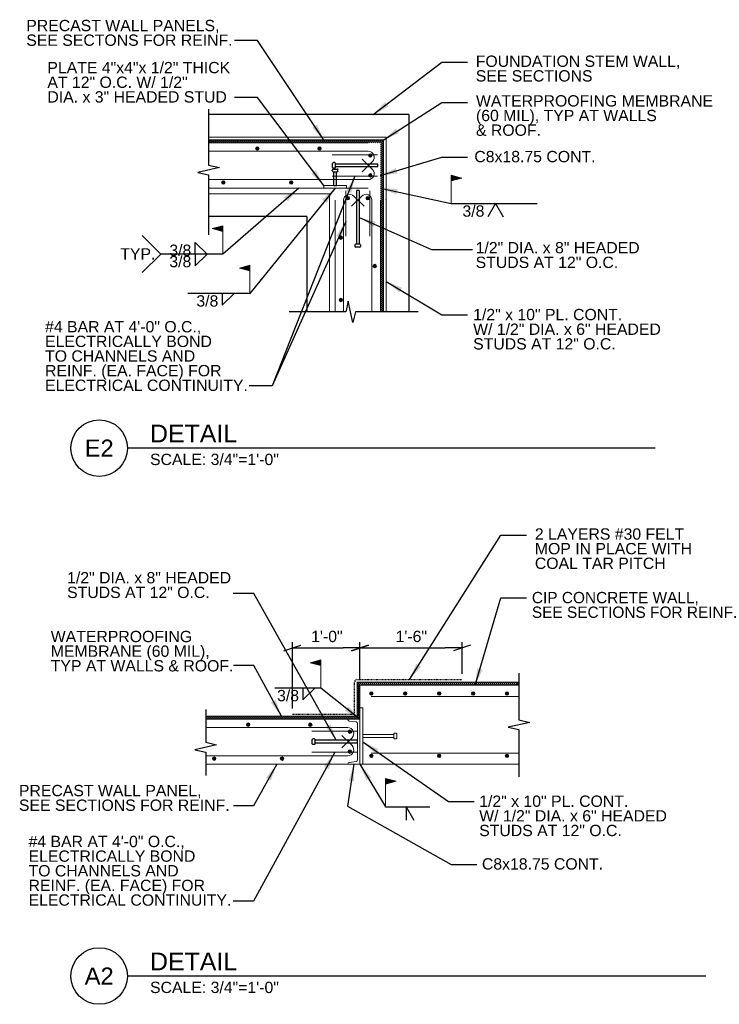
# Model space of a CAD drawing. Header units: inches. Extents: x 7236 to 7691, y 15015 to 15317.
# Tile 1 of 5: x 7236 to 7360, y 15015 to 15190. Entities that reach past the tile are written whole.
import ezdxf
from ezdxf.enums import TextEntityAlignment as Align

# ---------------------------------------------------------------- set-up
doc = ezdxf.new("R2010")
doc.units = ezdxf.units.IN
doc.header["$LTSCALE"] = 0.01
doc.header["$MEASUREMENT"] = 0
doc.linetypes.add('DGN Style 2', pattern=[6.052555, 3.631533, -2.421022])
for name, color, linetype, lineweight in [('G-ANNO-DIM', 1, 'Continuous', 0), ('G-ANNO-TEXT', 7, 'Continuous', 30), ('Level 1', 7, 'Continuous', 0), ('S-FNDN-PEDS', 7, 'Continuous', 30), ('S-FSTN-MISC', 7, 'Continuous', 13), ('S-REIN-RBAR', 7, 'Continuous', 13), ('S-WALL-LOAD', 7, 'Continuous', 13), ('WC-REINF', 7, 'Continuous', 0)]:
    doc.layers.add(name, color=color, linetype=linetype, lineweight=lineweight)
doc.styles.add("3 4 1'-0", font='arial.ttf', dxfattribs={"height": 2})
doc.styles.add('Style-Arial', font='arial.ttf')
doc.dimstyles.new("3 4 1'-0", dxfattribs={"dimtxt": 2, "dimasz": 3, "dimexe": 1, "dimexo": 1, "dimgap": 1, "dimtad": 1, "dimdec": 0, "dimzin": 11, "dimdsep": 46, "dimlunit": 3, "dimtxsty": "3 4 1'-0", "dimsah": 1, "dimcen": 0, "dimadec": 4, "dimazin": 3, "dimtfac": 1, "dimtdec": 0, "dimtofl": 0, "dimtmove": 0, "dimatfit": 3, "dimfxl": 1, "dimtolj": 1, "dimtzin": 0, "dimarcsym": 0})

# ---------------------------------------------------------------- blocks, each defined once
blk = doc.blocks.new('REINFDOT')
at = {"layer": 'WC-REINF'}
for radius in [0.00313, 0.00187, 0.000625]:
    blk.add_circle((0, 0), radius, dxfattribs=at)
blk = doc.blocks.new('REINF. DOT_1')
at = {"layer": 'S-REIN-RBAR', "extrusion": (0, 0, -1), "xscale": 100, "yscale": -100, "zscale": 100, "rotation": 90}
blk.add_blockref('REINFDOT', (-36.533405, 24.589429), dxfattribs=at)
blk = doc.blocks.new('REINFDOT1')
for radius in [0.00313, 0.00187, 0.000625]:
    blk.add_circle((0, 0), radius)
blk = doc.blocks.new('REINF. DOT')
at = {"layer": 'S-REIN-RBAR', "xscale": 100, "yscale": 100, "zscale": 100, "rotation": 90.00000000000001}
blk.add_blockref('REINFDOT1', (36.53, 24.59), dxfattribs=at)
blk = doc.blocks.new('*U324')
at = {"layer": 'S-FSTN-MISC'}
for p, q in [((-0.250007, 2.999984), (-0.250007, -2.500016)), ((-0.500007, -2.625016), (-0.500007, -2.875016)), ((-0.375007, -2.500016), (0.374993, -2.500016)), ((-0.375007, -3.000016), (0.374993, -3.000016)), ((0.499993, -2.625016), (0.499993, -2.875016))]:
    blk.add_line(p, q, dxfattribs=at)
at = {"layer": 'S-FSTN-MISC', "flags": 128}
blk.add_lwpolyline([(-0.250007, 2.999984), (0.249993, 2.999984), (0.249993, -2.500016)], dxfattribs=at)
at = {"layer": 'S-FSTN-MISC', "extrusion": (0, 0, -1)}
for centre, start, end in [((0.375007, -2.625016), 0, 90), ((0.375007, -2.875016), 270, 0), ((-0.374993, -2.625016), 90, 180), ((-0.374993, -2.875016), 180, 270)]:
    blk.add_arc(centre, 0.125, start, end, dxfattribs=at)
blk = doc.blocks.new('_Oblique_0.3')
at = {"color": 0, "linetype": 'ByBlock', "lineweight": -2}
for p, q in [((0, 0), (-1, 0)), ((0.5, 0.166667), (-0.5, -0.166667))]:
    blk.add_line(p, q, dxfattribs=at)
blk = doc.blocks.new('*D361')
at = {"layer": 'G-ANNO-DIM', "color": 0, "lineweight": -2, "transparency": 16777216}
for p, q in [((7284.38, 15067.76), (7284.38, 15079.49)), ((7296.32, 15072.91), (7296.32, 15079.49)), ((7287.38, 15078.49), (7293.32, 15078.49))]:
    blk.add_line(p, q, dxfattribs=at)
at = {"layer": 'G-ANNO-DIM', "color": 0, "lineweight": -2, "transparency": 16777216, "xscale": 3, "yscale": 3, "zscale": 3, "rotation": 180}
blk.add_blockref('_Oblique_0.3', (7284.38, 15078.49), dxfattribs=at)
at = {"layer": 'G-ANNO-DIM', "color": 0, "lineweight": -2, "transparency": 16777216, "xscale": 3, "yscale": 3, "zscale": 3}
blk.add_blockref('_Oblique_0.3', (7296.32, 15078.49), dxfattribs=at)
at = {"layer": 'G-ANNO-DIM', "color": 7, "transparency": 16777216, "insert": (7290.47, 15080.51), "char_height": 2, "attachment_point": 5, "style": "3 4 1'-0"}
blk.add_mtext('\\A1;1\'-0"', dxfattribs=at)
blk = doc.blocks.new('*U341')
at = {"layer": 'Level 1'}
for p, q in [((0.390524, 3.484009), (-0.820476, 3.656009)), ((0.641524, -3.186991), (0.641524, 3.188009)), ((-0.820476, -3.654991), (0.390524, -3.482991))]:
    blk.add_line(p, q, dxfattribs=at)
at = {"layer": 'Level 1', "flags": 128}
blk.add_lwpolyline([(-1.078476, 3.953009), (-1.078476, 4.000009), (1.078524, 4.000009), (1.078524, -3.999991), (-1.078476, -3.999991), (-1.078476, -3.951991)], dxfattribs=at)
at = {"layer": 'Level 1', "extrusion": (0, 0, -1)}
for centre, start, end in [((0.778532, 3.953093), 278.089236, 0), ((0.778532, -3.952166), 0, 81.910764)]:
    blk.add_arc(centre, 0.3, start, end, dxfattribs=at)
at = {"layer": 'Level 1'}
for centre, start, end in [((0.341468, 3.187963), 0, 80.551664), ((0.341468, -3.187037), 279.448336, 0)]:
    blk.add_arc(centre, 0.3, start, end, dxfattribs=at)
blk = doc.blocks.new('*D365')
at = {"layer": 'G-ANNO-DIM', "color": 0, "lineweight": -2, "transparency": 16777216}
for p, q in [((7296.32, 15072.91), (7296.32, 15079.49)), ((7314.38, 15073.9), (7314.38, 15079.49)), ((7299.32, 15078.49), (7311.38, 15078.49))]:
    blk.add_line(p, q, dxfattribs=at)
at = {"layer": 'G-ANNO-DIM', "color": 0, "lineweight": -2, "transparency": 16777216, "xscale": 3, "yscale": 3, "zscale": 3, "rotation": 180}
blk.add_blockref('_Oblique_0.3', (7296.32, 15078.49), dxfattribs=at)
at = {"layer": 'G-ANNO-DIM', "color": 0, "lineweight": -2, "transparency": 16777216, "xscale": 3, "yscale": 3, "zscale": 3}
blk.add_blockref('_Oblique_0.3', (7314.38, 15078.49), dxfattribs=at)
at = {"layer": 'G-ANNO-DIM', "color": 7, "transparency": 16777216, "insert": (7305.39, 15080.51), "char_height": 2, "attachment_point": 5, "style": "3 4 1'-0"}
blk.add_mtext('\\A1;1\'-6"', dxfattribs=at)
blk = doc.blocks.new('field7')
at = {"layer": 'Level 1'}
for p, q in [((0, 0), (0, 5)), ((1.87, 4.5), (0, 5)), ((1.87, 4.5), (0, 4))]:
    blk.add_line(p, q, dxfattribs=at)
at = {"layer": 'Level 1', "extrusion": (0, 0, -1), "flags": 128}
for points in [[(-0.04, 4.95), (-1.72, 4.5), (-0.04, 4.05), (-0.04, 4.95)], [(-0.08, 4.9), (-1.56, 4.5), (-0.08, 4.1), (-0.08, 4.9)], [(-0.16, 4.79), (-1.25, 4.5), (-0.16, 4.21), (-0.16, 4.79)], [(-0.2, 4.74), (-1.1, 4.5), (-0.2, 4.26), (-0.2, 4.74)], [(-0.24, 4.69), (-0.95, 4.5), (-0.24, 4.31), (-0.24, 4.69)], [(-0.28, 4.36), (-0.28, 4.64), (-0.79, 4.5), (-0.28, 4.36)], [(-0.32, 4.41), (-0.32, 4.58), (-0.64, 4.5), (-0.32, 4.41)], [(-0.36, 4.47), (-0.36, 4.53), (-0.48, 4.5), (-0.36, 4.47)]]:
    blk.add_lwpolyline(points, dxfattribs=at)
at = {"layer": 'Level 1', "extrusion": (1.9959e-15, 0, -1), "flags": 128}
blk.add_lwpolyline([(-0.12, 4.84), (-1.41, 4.5), (-0.12, 4.15), (-0.12, 4.84)], dxfattribs=at)

msp = doc.modelspace()

# ---------------------------------------------------------------- hatches: boundary and pattern name
at = {"layer": 'G-ANNO-TEXT'}
h = msp.add_hatch(dxfattribs=at)
h.set_pattern_fill('USER', color=256, scale=0.25, angle=45, style=0, pattern_type=0)
h.set_pattern_definition([(45, (7291.1945, 15167.113), (-0.1767767, 0.1767767), [])])
h.paths.add_polyline_path([(7300.43, 15168.29), (7269.56, 15168.29), (7269.56, 15167.79), (7297.77, 15167.79), (7299.93, 15167.79), (7299.93, 15159.79), (7299.93, 15157.63), (7299.93, 15156.79), (7300.43, 15156.79)])
h = msp.add_hatch(dxfattribs=at)
h.set_pattern_fill('USER', color=256, scale=0.25, angle=45, style=0, pattern_type=0)
h.set_pattern_definition([(45, (7301.9325, 15149.68946), (-0.1767767, 0.1767767), [])])
h.paths.add_polyline_path([(7299.94, 15137.92), (7300.43, 15137.92), (7300.43, 15156.79), (7299.93, 15156.79), (7299.93, 15137.92)])
h = msp.add_hatch(dxfattribs=at)
h.set_pattern_fill('USER', color=256, scale=0.25, angle=45, style=0, pattern_type=0)
h.set_pattern_definition([(45, (7293.70022, 15068.73428), (-0.1767767, 0.1767767), [])])
h.paths.add_polyline_path([(7269.05, 15066.22), (7269.05, 15065.91), (7294.16, 15065.91), (7296.32, 15065.91), (7296.32, 15067.91), (7296.32, 15070.41), (7296.32, 15071.91), (7324.43, 15071.91), (7324.43, 15072.41), (7295.82, 15072.41), (7295.82, 15066.41), (7269.05, 15066.41)])

# ---------------------------------------------------------------- linework, layer by layer
for p, q in [((7300.43, 15168.29, 3.52), (7269.56, 15168.29, 3.52)), ((7300.43, 15168.29, 3.52), (7300.43, 15137.92, 3.52)), ((7291.43, 15162.82, 3.52), (7291.43, 15163.02, 3.52)), ((7291.49, 15163.41, 3.52), (7291.49, 15164.16, 3.52)), ((7291.56, 15163.14, 3.52), (7292.31, 15163.14, 3.52)), ((7291.56, 15162.69, 3.52), (7292.31, 15162.69, 3.52)), ((7291.87, 15164.29, 3.52), (7291.62, 15164.29, 3.52)), ((7291.87, 15163.29, 3.52), (7291.62, 15163.29, 3.52)), ((7291.68, 15160.23, 3.52), (7291.68, 15162.69, 3.52)), ((7291.99, 15163.41, 3.52), (7291.99, 15164.16, 3.52)), ((7299.49, 15163.54, 3.52), (7291.99, 15163.54, 3.52)), ((7292.43, 15162.82, 3.52), (7292.43, 15163.02, 3.52)), ((7296.18, 15159.35, 3.52), (7296.18, 15149.85, 3.52)), ((7320.29, 15157.08, 0), (7318.93, 15154.72, 0)), ((7320.29, 15157.08, 0), (7321.65, 15154.72, 0)), ((7261.11, 15148.12, -7.04), (7257.83, 15151.4, -7.04)), ((7267.18, 15148.12, 0), (7267.18, 15150.18, 0)), ((7267.18, 15150.18, 0), (7269.29, 15148.11, 0)), ((7295.43, 15149.73, 3.52), (7295.43, 15149.48, 3.52)), ((7296.31, 15149.85, 3.52), (7295.56, 15149.85, 3.52)), ((7296.31, 15149.35, 3.52), (7295.56, 15149.35, 3.52)), ((7296.43, 15149.73, 3.52), (7296.43, 15149.48, 3.52)), ((7261.11, 15148.12, -7.04), (7257.83, 15144.84, -7.04)), ((7267.18, 15148.12, 0), (7267.18, 15146.05, 0)), ((7267.18, 15146.05, 0), (7269.29, 15148.12, 0)), ((7271.96, 15139.1, 0), (7274.07, 15141.17, 0)), ((7271.96, 15141.16, 0), (7271.96, 15139.1, 0)), ((7348.49, 15113.82), (7255.2, 15113.82)), ((7286.23, 15069.31, 0), (7288.34, 15071.38, 0)), ((7286.23, 15071.38, 0), (7286.23, 15069.31, 0)), ((7287.88, 15061.54, 3.52), (7287.88, 15062.29, 3.52)), ((7288.26, 15062.41, 3.52), (7288.01, 15062.41, 3.52)), ((7288.38, 15061.54, 3.52), (7288.38, 15062.29, 3.52)), ((7288.26, 15061.41, 3.52), (7288.01, 15061.41, 3.52)), ((7295.88, 15061.66, 3.52), (7288.38, 15061.66, 3.52)), ((7304.47, 15050.42, 0), (7304.47, 15048.06, 0)), ((7304.47, 15050.42, 0), (7305.83, 15048.06, 0)), ((7357.46, 15020.48), (7255.2, 15020.48))]:
    msp.add_line(p, q, dxfattribs=at)
at = {"layer": 'G-ANNO-TEXT', "linetype": 'DGN Style 2'}
for p, q in [((7295.38, 15067.16, 0), (7295.38, 15072.51, 0)), ((7295.78, 15072.9, 0), (7314.38, 15072.9, 0)), ((7284.38, 15066.76, 0), (7294.99, 15066.76, 0))]:
    msp.add_line(p, q, dxfattribs=at)
at = {"layer": 'G-ANNO-TEXT', "flags": 128}
for points, elevation in [([(7269.56, 15173.75), (7269.56, 15168.29), (7269.56, 15163.87), (7271.46, 15163.44), (7267.66, 15162.57), (7269.56, 15162.14), (7269.56, 15151.52)], 0), ([(7291.68, 15160.23), (7292.18, 15160.23), (7292.18, 15162.69)], 3.52), ([(7299.49, 15163.54), (7299.49, 15164.04), (7291.99, 15164.04)], 3.52), ([(7296.18, 15159.35), (7295.68, 15159.35), (7295.68, 15149.85)], 3.52), ([(7306.62, 15137.92), (7299.94, 15137.92), (7295.52, 15137.92), (7295.08, 15136.02), (7294.22, 15139.82), (7293.79, 15137.92), (7283.78, 15137.92)], 0), ([(7324.43, 15074.01), (7324.43, 15068.19), (7324.43, 15065.76), (7326.33, 15065.33), (7322.53, 15064.47), (7324.43, 15064.04), (7324.43, 15055.71)], 0), ([(7269.05, 15067.6), (7269.05, 15066.22), (7269.05, 15061.8), (7270.95, 15061.36), (7267.15, 15060.5), (7269.05, 15060.07), (7269.05, 15055.91)], 0), ([(7295.88, 15061.66), (7295.88, 15062.16), (7288.38, 15062.16)], 3.52)]:
    msp.add_lwpolyline(points, dxfattribs=dict(at, elevation=elevation))
at = {"layer": 'G-ANNO-TEXT'}
for centre in [(7250.21, 15113.82), (7250.21, 15020.48)]:
    msp.add_circle(centre, 5, dxfattribs=at)
for centre, start, end in [((7291.56, 15163.02, 3.52), 90, 180), ((7291.56, 15162.82, 3.52), 180, 270), ((7291.62, 15164.16, 3.52), 90, 180), ((7291.62, 15163.41, 3.52), 180, 270), ((7291.87, 15164.16, 3.52), 0, 90), ((7291.87, 15163.41, 3.52), 270, 0), ((7292.31, 15163.02, 3.52), 0, 90), ((7292.31, 15162.82, 3.52), 270, 0), ((7295.56, 15149.73, 3.52), 90, 180), ((7295.56, 15149.48, 3.52), 180, 270), ((7296.31, 15149.73, 3.52), 0, 90), ((7296.31, 15149.48, 3.52), 270, 0), ((7288.01, 15062.29, 3.52), 90, 180), ((7288.26, 15062.29, 3.52), 0, 90), ((7288.01, 15061.54, 3.52), 180, 270), ((7288.26, 15061.54, 3.52), 270, 0)]:
    msp.add_arc(centre, 0.125, start, end, dxfattribs=at)
at = {"layer": 'G-ANNO-TEXT', "linetype": 'DGN Style 2'}
for centre, start, end in [((7295.78, 15072.51, 0), 90, 180), ((7294.99, 15067.16, 0), 270, 0)]:
    msp.add_arc(centre, 0.394, start, end, dxfattribs=at)
at = {"layer": 'S-FNDN-PEDS'}
for p, q in [((7304.93, 15172.79, 3.52), (7269.56, 15172.79, 3.52)), ((7304.93, 15172.79, 3.52), (7304.93, 15137.92, 3.52)), ((7286.93, 15154.79, 3.52), (7269.56, 15154.79, 3.52)), ((7286.93, 15154.79, 3.52), (7286.93, 15137.92, 3.52))]:
    msp.add_line(p, q, dxfattribs=at)
at = {"layer": 'S-FSTN-MISC'}
for p, q in [((7300.93, 15168.79, 3.52), (7269.56, 15168.79, 3.52)), ((7300.93, 15168.79, 3.52), (7300.93, 15137.92, 3.52)), ((7290.93, 15158.79, 3.52), (7269.56, 15158.79, 3.52)), ((7290.93, 15158.79, 3.52), (7290.93, 15137.92, 3.52))]:
    msp.add_line(p, q, dxfattribs=at)
at = {"layer": 'S-FSTN-MISC', "elevation": 0, "flags": 128}
msp.add_lwpolyline([(7293.93, 15160.23), (7289.93, 15160.23), (7289.93, 15159.79), (7293.93, 15159.79), (7293.93, 15160.23)], dxfattribs=at)
at = {"layer": 'S-FSTN-MISC'}
msp.add_point((7300.93, 15157.79, 3.52), dxfattribs=at)
msp.add_3dface([(7296.32, 15057.91, 3.52), (7296.32, 15067.91, 3.52), (7296.82, 15067.91, 3.52), (7296.82, 15057.91, 3.52)], dxfattribs=at)
at = {"layer": 'S-REIN-RBAR'}
for p, q in [((7297.77, 15166.29, 3.52), (7269.56, 15166.29, 3.52)), ((7299.42, 15165.67, 3.52), (7291.42, 15165.67, 3.52)), ((7298.52, 15163.09, 0), (7296.71, 15164.89, 0)), ((7298.52, 15164.48, 0), (7296.71, 15162.68, 0)), ((7297.77, 15161.29, 3.52), (7269.56, 15161.29, 3.52)), ((7299.42, 15161.91, 3.52), (7291.42, 15161.91, 3.52)), ((7293.8, 15159.28, 3.52), (7293.8, 15151.28, 3.52)), ((7298.06, 15159.28, 3.52), (7298.06, 15151.28, 3.52)), ((7293.43, 15157.63, 3.52), (7293.43, 15137.92, 3.52)), ((7296.63, 15158.37, 0), (7294.82, 15156.57, 0)), ((7295.23, 15158.37, 0), (7297.04, 15156.57, 0)), ((7298.43, 15157.63, 3.52), (7298.43, 15137.92, 3.52)), ((7298.31, 15069.91, 0), (7324.43, 15069.91, 0)), ((7294.16, 15064.41, 3.52), (7269.05, 15064.41, 3.52)), ((7295.81, 15063.8, 3.52), (7287.81, 15063.8, 3.52)), ((7294.91, 15061.22, 0), (7293.1, 15063.02, 0)), ((7294.91, 15062.61, 0), (7293.1, 15060.81, 0)), ((7295.81, 15060.03, 3.52), (7287.81, 15060.03, 3.52)), ((7294.16, 15059.41, 3.52), (7269.05, 15059.41, 3.52)), ((7298.32, 15059.91, 0), (7324.43, 15059.91, 0))]:
    msp.add_line(p, q, dxfattribs=at)
at = {"layer": 'S-REIN-RBAR', "extrusion": (0, 0, -1)}
for centre, start, end in [((-7297.77, 15165.23, 0), 90, 225), ((-7294.49, 15157.63, 0), 0, 135), ((-7294.16, 15063.36, 0), 90, 225)]:
    msp.add_arc(centre, 1.06, start, end, dxfattribs=at)
at = {"layer": 'S-REIN-RBAR'}
for centre, start, end in [((7297.77, 15162.35, 0), 270, 45), ((7297.37, 15157.63, 0), 0, 135), ((7294.16, 15060.47, 0), 270, 45)]:
    msp.add_arc(centre, 1.06, start, end, dxfattribs=at)
at = {"layer": 'S-WALL-LOAD'}
for p, q in [((7297.77, 15167.79, 3.52), (7269.56, 15167.79, 3.52)), ((7297.77, 15159.79, 3.52), (7269.56, 15159.79, 3.52)), ((7291.93, 15157.63, 3.52), (7291.93, 15137.92, 3.52)), ((7299.93, 15157.63, 3.52), (7299.93, 15137.92, 3.52)), ((7295.82, 15072.41, 0), (7324.43, 15072.41, 0)), ((7295.82, 15066.41, 0), (7295.82, 15072.41, 0)), ((7296.32, 15071.91, 0), (7324.43, 15071.91, 0)), ((7296.32, 15057.91, 0), (7296.32, 15071.91, 0)), ((7295.82, 15066.41, 3.52), (7269.05, 15066.41, 3.52)), ((7294.16, 15065.91, 3.52), (7269.05, 15065.91, 3.52)), ((7294.16, 15057.91, 3.52), (7269.05, 15057.91, 3.52)), ((7296.32, 15057.91, 0), (7324.43, 15057.91, 0))]:
    msp.add_line(p, q, dxfattribs=at)

# ---------------------------------------------------------------- block references
at = {"color": 7, "linetype": 'Continuous', "lineweight": 0}
for p in [(7312.47, 15157.05, 0), (7300.84, 15050.42, 0)]:
    msp.add_blockref('field7', p, dxfattribs=at)
at = {"color": 7, "linetype": 'Continuous', "lineweight": 0, "xscale": -1}
for p in [(7272.08, 15148.12, 0), (7276.86, 15141.16, 0), (7289.38, 15071.38, 0)]:
    msp.add_blockref('field7', p, dxfattribs=at)
at = {"layer": 'Level 1'}
msp.add_blockref('*U341', (7295.24, 15061.91, 3.52), dxfattribs=at)
at = {"layer": 'S-FSTN-MISC', "rotation": 90}
msp.add_blockref('*U324', (7299.82, 15062.91, 3.52), dxfattribs=at)
at = {"layer": 'S-REIN-RBAR', "rotation": 270}
for p in [(7253.57, 15203.32, 3.52), (7264.57, 15203.32, 3.52), (7273.57, 15202.07, 3.52), (7273.73, 15106.95, 3.52), (7279.73, 15106.95, 3.52), (7285.73, 15106.95, 3.52), (7291.73, 15106.95, 3.52), (7297.73, 15106.95, 3.52), (7251.95, 15101.45, 3.52), (7262.95, 15101.45, 3.52), (7269.95, 15100.2, 3.52)]:
    msp.add_blockref('REINF. DOT', p, dxfattribs=at)
at = {"layer": 'S-REIN-RBAR', "extrusion": (0, 0, -1), "rotation": 90}
for p in [(-7247.57, 15124.25, -3.52), (-7259.57, 15124.25, -3.52), (-7273.57, 15125.5, -3.52), (-7269.95, 15023.63, -3.52), (-7245.95, 15022.38, -3.52), (-7257.95, 15022.38, -3.52), (-7273.73, 15022.88, -3.52), (-7285.73, 15022.88, -3.52), (-7297.73, 15022.88, -3.52)]:
    msp.add_blockref('REINF. DOT_1', p, dxfattribs=at)
at = {"layer": 'S-REIN-RBAR'}
for p in [(7257.65, 15133.42, 3.52), (7256.4, 15126.42, 3.52), (7256.4, 15115.42, 3.52)]:
    msp.add_blockref('REINF. DOT', p, dxfattribs=at)
at = {"layer": 'S-REIN-RBAR', "extrusion": (0, 0, -1)}
for p in [(-7334.21, 15133.42, -3.52), (-7335.46, 15121.42, -3.52)]:
    msp.add_blockref('REINF. DOT_1', p, dxfattribs=at)

# ---------------------------------------------------------------- texts
at = {"layer": 'G-ANNO-TEXT', "color": 7, "linetype": 'Continuous', "lineweight": 25, "style": 'Style-Arial'}
for p in [(7259.2, 15114.82), (7259.2, 15021.48)]:
    msp.add_text('DETAIL', height=3.15, dxfattribs=at).set_placement(p)
at = {"layer": 'G-ANNO-TEXT', "color": 7, "linetype": 'Continuous', "lineweight": 18, "style": 'Style-Arial'}
for s, p in [('E2', (7250.21, 15113.82)), ('A2', (7250.21, 15020.48))]:
    msp.add_text(s, height=3, dxfattribs=at).set_placement(p, align=Align.MIDDLE_CENTER)
at = {"layer": 'G-ANNO-TEXT', "color": 7, "char_height": 2, "style": "3 4 1'-0"}
for s, insert, attachment_point, line_spacing_factor in [('PRECAST WALL PANELS,\\PSEE SECTONS FOR REINF.', (7237.32, 15189.53, 0), 1, 0.776524), ('PLATE 4"x4"x 1/2" THICK \\PAT 12" O.C. W/ 1/2" \\PDIA. x 3" HEADED STUD', (7241.05, 15182.09, 0), 1, 0.776524), ('FOUNDATION STEM WALL,\\PSEE SECTIONS', (7316.79, 15183.22, 0), 1, 0.776524), ('WATERPROOFING MEMBRANE\\P(60 MIL), TYP AT WALLS\\P& ROOF.', (7316.83, 15176.21, 0), 1, 0.776524), ('C8x18.75 CONT.', (7316.54, 15166.36, 0), 1, 0.6), ('3/8', (7314.44, 15156.73, 0), 1, 0.6), ('3/8', (7262.61, 15147.77, 0), 7, 0.6), ('TYP.', (7253.94, 15149.16, -7.04), 1, 0.6), ('1/2" DIA. x 8" HEADED\\PSTUDS AT 12" O.C.', (7316.77, 15150.25, 0), 1, 0.776524), ('3/8', (7262.61, 15147.8, 0), 1, 0.6), ('3/8', (7267.39, 15140.84, 0), 1, 0.6), ('1/2" x 10" PL. CONT.\\PW/ 1/2" DIA. x 6" HEADED \\PSTUDS AT 12" O.C.', (7316.33, 15138.43, 0), 1, 0.776524), ('#4 BAR AT 4\'-0" O.C., \\PELECTRICALLY BOND \\PTO CHANNELS AND \\PREINF. (EA. FACE) FOR \\PELECTRICAL CONTINUITY.', (7240.64, 15136.28, 0), 1, 0.776524), ('2 LAYERS #30 FELT \\PMOP IN PLACE WITH\\PCOAL TAR PITCH', (7327.24, 15099.63, 0), 1, 0.776524), ('1/2" DIA. x 8" HEADED \\PSTUDS AT 12" O.C.', (7244.54, 15091.9, 0), 1, 0.776524), ('CIP CONCRETE WALL,\\PSEE SECTIONS FOR REINF.', (7326.71, 15088.39, 0), 1, 0.776524), ('WATERPROOFING \\PMEMBRANE (60 MIL),\\PTYP AT WALLS & ROOF.', (7241.65, 15081.51, 0), 1, 0.776524), ('3/8', (7281.66, 15071.06, 0), 1, 0.6), ('PRECAST WALL PANEL,\\PSEE SECTIONS FOR REINF.', (7236.02, 15054.27, 0), 1, 0.776524), ('1/2" x 10" PL. CONT.\\PW/ 1/2" DIA. x 6" HEADED \\PSTUDS AT 12" O.C.', (7317.4, 15052.39, 0), 1, 0.776524), ('#4 BAR AT 4\'-0" O.C., \\PELECTRICALLY BOND \\PTO CHANNELS AND \\PREINF. (EA. FACE) FOR \\PELECTRICAL CONTINUITY.', (7237.72, 15045.27, 0), 1, 0.776524), ('C8x18.75 CONT.', (7317.88, 15041.3, 0), 1, 0.6)]:
    msp.add_mtext(s, dxfattribs=dict(at, insert=insert, attachment_point=attachment_point, line_spacing_factor=line_spacing_factor))
at = {"layer": 'G-ANNO-TEXT', "color": 7, "linetype": 'Continuous', "lineweight": 18, "char_height": 2, "attachment_point": 1, "line_spacing_factor": 0.72}
for insert in [(7259.2, 15112.82), (7259.2, 15019.47)]:
    msp.add_mtext('\\fArial|b0|i0|c00|p39;SCALE: 3/4"=1\'-0"', dxfattribs=dict(at, insert=insert))

# ---------------------------------------------------------------- dimensions: what is measured, and where the dimension line sits
at = {"layer": 'G-ANNO-DIM'}
for base, p1, p2, text, picture, middle in [((7296.32, 15078.49, 0), (7284.38, 15066.76, 0), (7296.32, 15071.91, 1.17), '1\'-0"', '*D361', (7290.47, 15078.49, 0)), ((7314.38, 15078.49, 1.17), (7296.32, 15071.91, 1.17), (7314.38, 15072.9, 0), '1\'-6"', '*D365', (7305.39, 15078.49, 1.17))]:
    dim = msp.add_linear_dim(base=base, p1=p1, p2=p2, text=text, dimstyle="3 4 1'-0", override={"dimblk": '_Oblique_0.3', "dimclrt": 7, "dimtdec": 4}, dxfattribs=at)
    dim.commit()
    dim.dimension.update_dxf_attribs({"geometry": picture, "text_midpoint": middle, "dimtype": 160})

# ---------------------------------------------------------------- leaders
at = {"layer": 'G-ANNO-TEXT'}
for points in [[(7289.97, 15168.23, 0), (7278.19, 15185.91, 0), (7274.11, 15185.91, 0)], [(7298.66, 15172.79, 0), (7310.82, 15182.05, 0), (7315.35, 15182.05, 0)], [(7289.93, 15160.23, 0), (7278.19, 15175.8, 0), (7274.11, 15175.8, 0)], [(7300.43, 15168.29, 0), (7310.82, 15174.95, 0), (7315.35, 15174.95, 0)], [(7299.93, 15162, 0), (7310.82, 15165.25, 0), (7315.35, 15165.25, 0)], [(7295.42, 15161.91, 0), (7280.77, 15124.84, 0), (7276.7, 15124.84, 0)], [(7285.5, 15159.79, 0), (7272.08, 15148.12, 0), (7261.11, 15148.12, 0)], [(7291.93, 15159.79, 0), (7276.86, 15141.16, 0), (7265.89, 15141.16, 0)], [(7299.93, 15159.79, 0), (7312.47, 15157.05, 0), (7327.67, 15157.05, 0)], [(7296.18, 15154.6, 0), (7308.94, 15148.96, 0), (7316.21, 15148.96, 0)], [(7293.8, 15153.87, 3.52), (7280.77, 15124.84, 3.52), (7276.7, 15124.84, 3.52)], [(7300.93, 15143.3, 0), (7310.82, 15137.39, 0), (7315.35, 15137.39, 0)], [(7305.08, 15072.9, 0), (7321.25, 15098.45, 0), (7325.79, 15098.45, 0)], [(7292.13, 15062.16, 0), (7277.54, 15088.1, 0), (7273.88, 15088.1, 0)], [(7316.69, 15071.91, 0), (7321.25, 15087.35, 0), (7325.79, 15087.35, 0)], [(7282.43, 15066.41, 0), (7277.54, 15075.36, 0), (7273.95, 15075.36, 0)], [(7296.32, 15065.91, 0), (7289.38, 15071.38, 0), (7281.25, 15071.38, 0)], [(7296.82, 15061.91, 0), (7311.95, 15051.35, 0), (7316.48, 15051.35, 0)], [(7291.81, 15059.94, 0), (7277.47, 15033.69, 0), (7273.88, 15033.69, 0)], [(7281.6, 15057.91, 0), (7277.47, 15050.57, 0), (7273.95, 15050.57, 0)], [(7295.24, 15057.91, 0), (7294.14, 15050.51, 0), (7312.44, 15040.19, 0), (7316.97, 15040.19, 0)], [(7296.32, 15057.91, 0), (7300.84, 15050.42, 0), (7308.67, 15050.42, 0)]]:
    msp.add_leader(points, dimstyle="3 4 1'-0", override={"dimscale": 1, "dimgap": 2}, dxfattribs=at)

doc.saveas('drawing.dxf')
